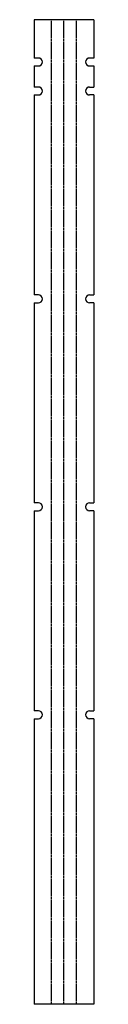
# Model space of a CAD drawing. Header units: millimetres. Extents: x 0 to 246, y 0 to 4073.
import ezdxf

# ---------------------------------------------------------------- set-up
doc = ezdxf.new("R2010")
doc.units = ezdxf.units.MM
doc.linetypes.add('SLD-Kesik', pattern=[4.572, 3.048, -1.524])
doc.linetypes.add('SLD-Sürekli', pattern=[0])

msp = doc.modelspace()

# ---------------------------------------------------------------- linework, layer by layer
at = {"color": 7, "linetype": 'SLD-Sürekli', "lineweight": 25}
for p, q in [((0.4, 4073.4), (0.4, 3914.9)), ((246.1, 4073.4), (0.4, 4073.4)), ((246.1, 4073.4), (246.1, 3914.9)), ((17.4, 3914.9), (0.4, 3914.9)), ((246.1, 3914.9), (229.1, 3914.9)), ((0.4, 3881.9), (0.4, 3794.9)), ((0.4, 3881.9), (17.4, 3881.9)), ((229.1, 3881.9), (246.1, 3881.9)), ((246.1, 3881.9), (246.1, 3794.9)), ((17.4, 3794.9), (0.4, 3794.9)), ((229.1, 3794.9), (246.1, 3794.9)), ((0.4, 3761.9), (0.4, 2934.9)), ((0.4, 3761.9), (17.4, 3761.9)), ((246.1, 3761.9), (229.1, 3761.9)), ((246.1, 3761.9), (246.1, 2934.9)), ((17.4, 2934.9), (0.4, 2934.9)), ((229.1, 2934.9), (246.1, 2934.9)), ((0.4, 2901.9), (0.4, 2074.9)), ((0.4, 2901.9), (17.4, 2901.9)), ((246.1, 2901.9), (229.1, 2901.9)), ((246.1, 2901.9), (246.1, 2074.9)), ((17.4, 2074.9), (0.4, 2074.9)), ((0.4, 2041.9), (0.4, 1214.9)), ((0.4, 2041.9), (17.4, 2041.9)), ((229.1, 2074.9), (246.1, 2074.9)), ((246.1, 2041.9), (229.1, 2041.9)), ((246.1, 2041.9), (246.1, 1214.9)), ((17.4, 1214.9), (0.4, 1214.9)), ((0.4, 1181.9), (0.4, 0.4)), ((0.4, 1181.9), (17.4, 1181.9)), ((229.1, 1214.9), (246.1, 1214.9)), ((246.1, 1181.9), (229.1, 1181.9)), ((246.1, 1181.9), (246.1, 0.4)), ((246.1, 0.4), (0.4, 0.4))]:
    msp.add_line(p, q, dxfattribs=at)
at = {"color": 7, "linetype": 'SLD-Kesik'}
for p, q in [((71.5, 0.4), (71.5, 4073.4)), ((123.2, 0.4), (123.2, 4073.4)), ((174.9, 0.4), (174.9, 4073.4))]:
    msp.add_line(p, q, dxfattribs=at)
at = {"color": 7, "linetype": 'SLD-Sürekli', "lineweight": 25}
for centre, start, end in [((17.4, 3898.4), 270, 90), ((229.1, 3898.4), 90, 270), ((17.4, 3778.4), 270, 90), ((229.1, 3778.4), 90, 270), ((17.4, 2918.4), 270, 90), ((229.1, 2918.4), 90, 270), ((17.4, 2058.4), 270, 90), ((229.1, 2058.4), 90, 270), ((17.4, 1198.4), 270, 90), ((229.1, 1198.4), 90, 270)]:
    msp.add_arc(centre, 16.5, start, end, dxfattribs=at)

doc.saveas('drawing.dxf')
